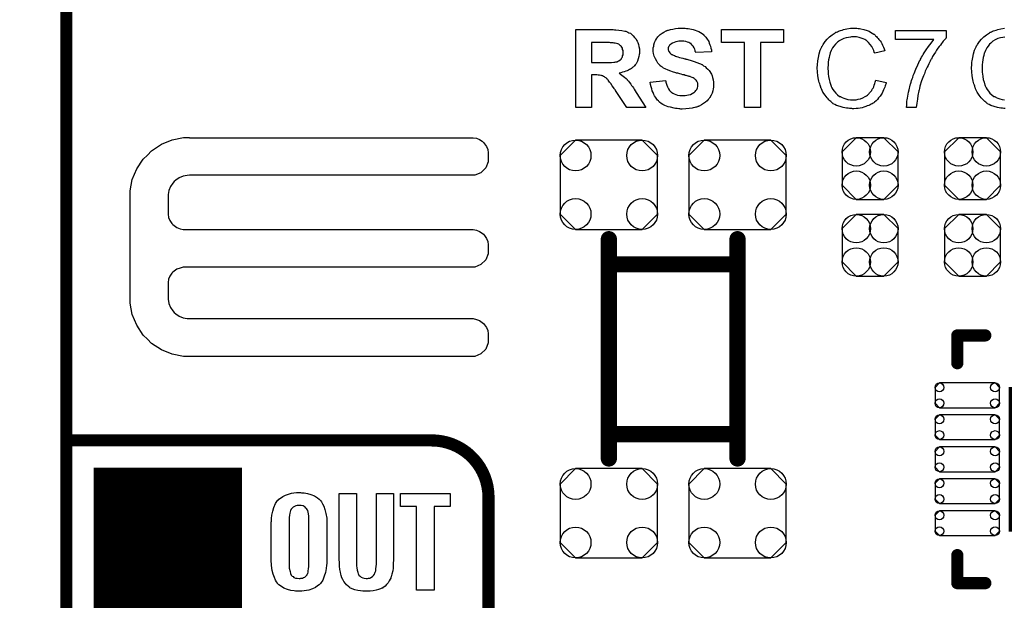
# Model space of a CAD drawing. Extents: x -0.07 to 0.95, y -0.15 to 1.54.
# Tile 7 of 16: x -0.07 to 0.41, y 0.67 to 0.96. Entities that reach past the tile are written whole.
import ezdxf

# ---------------------------------------------------------------- set-up
doc = ezdxf.new("R2010")
doc.units = 0
doc.layers.get('0').update_dxf_attribs({"linetype": 'CONTINUOUS'})
for name, color, linetype in [('gko', 6, 'CONTINUOUS'), ('gto', 2, 'CONTINUOUS'), ('gts', 1, 'CONTINUOUS')]:
    doc.layers.add(name, color=color, linetype=linetype)

# ---------------------------------------------------------------- blocks, each defined once
blk = doc.blocks.new('D36')
at = {"const_width": 0.003}
blk.add_lwpolyline([(-0.0015, 0, 1), (0.0015, 0, 1)], format="xyb", close=True, dxfattribs=at)
blk = doc.blocks.new('D34')
at = {"const_width": 0.004}
blk.add_lwpolyline([(-0.002, 0, 1), (0.002, 0, 1)], format="xyb", close=True, dxfattribs=at)
blk = doc.blocks.new('D70')
at = {"const_width": 0.0713}
blk.add_lwpolyline([(-0.03565, 0), (0.03565, 0)], dxfattribs=at)
blk = doc.blocks.new('D71')
blk.add_lwpolyline([(-0.0137, -0.0061), (0.0137, -0.0061), (0.0159, -0.0039), (0.0159, 0.0039), (0.0137, 0.0061), (-0.0137, 0.0061), (-0.0159, 0.0039), (-0.0159, -0.0039)], close=True)
for centre in [(-0.0137, 0.0039), (0.0137, 0.0039), (-0.0137, -0.0039), (0.0137, -0.0039)]:
    blk.add_circle(centre, 0.0022)
blk = doc.blocks.new('D77')
blk.add_lwpolyline([(-0.0164, -0.022), (0.0164, -0.022), (0.024, -0.0144), (0.024, 0.0144), (0.0164, 0.022), (-0.0164, 0.022), (-0.024, 0.0144), (-0.024, -0.0144)], close=True)
for centre in [(-0.0164, 0.0144), (0.0164, 0.0144), (-0.0164, -0.0144), (0.0164, -0.0144)]:
    blk.add_circle(centre, 0.0076)
blk = doc.blocks.new('D78')
blk.add_lwpolyline([(-0.0068, -0.0152), (0.0068, -0.0152), (0.0138, -0.0082), (0.0138, 0.0082), (0.0068, 0.0152), (-0.0068, 0.0152), (-0.0138, 0.0082), (-0.0138, -0.0082)], close=True)
for centre in [(-0.0068, 0.0082), (0.0068, 0.0082), (-0.0068, -0.0082), (0.0068, -0.0082)]:
    blk.add_circle(centre, 0.007)
blk = doc.blocks.new('D43')
at = {"const_width": 0.073}
blk.add_lwpolyline([(-0.0365, 0), (0.0365, 0)], dxfattribs=at)

msp = doc.modelspace()

# ---------------------------------------------------------------- linework, layer by layer
at = {"layer": 'gko', "color": 6, "const_width": 0.006}
msp.add_lwpolyline([(-0.05, -0.15), (-0.05, 1.45)], dxfattribs=at)
at = {"layer": 'gto', "color": 2}
for points in [[(0.2188, 0.9523), (0.2194, 0.9523), (0.22, 0.9522), (0.2208, 0.9522), (0.2222, 0.9521), (0.2237, 0.9519), (0.2251, 0.9516), (0.2257, 0.9515), (0.2263, 0.9513), (0.2263, 0.9513), (0.2264, 0.9512), (0.2267, 0.9511), (0.2272, 0.9508), (0.2279, 0.9505), (0.2286, 0.9499), (0.2293, 0.9493), (0.23, 0.9485), (0.2307, 0.9476), (0.2307, 0.9475), (0.2307, 0.9475), (0.2309, 0.9473), (0.231, 0.9471), (0.2312, 0.9466), (0.2316, 0.9459), (0.2319, 0.945), (0.2321, 0.944), (0.2324, 0.9428), (0.2324, 0.9416), (0.2324, 0.9415), (0.2324, 0.9414), (0.2324, 0.9411), (0.2324, 0.9409), (0.2324, 0.9405), (0.2323, 0.9401), (0.2321, 0.9391), (0.2318, 0.9379), (0.2314, 0.9368), (0.2307, 0.9355), (0.2303, 0.935), (0.2299, 0.9344), (0.2298, 0.9344), (0.2297, 0.9343), (0.2296, 0.9341), (0.2294, 0.934), (0.2291, 0.9338), (0.2288, 0.9335), (0.2284, 0.9332), (0.228, 0.9329), (0.2275, 0.9326), (0.2269, 0.9323), (0.2263, 0.932), (0.2256, 0.9318), (0.2248, 0.9315), (0.224, 0.9313), (0.2232, 0.931), (0.2223, 0.9309), (0.2223, 0.9309), (0.2224, 0.9308), (0.2227, 0.9306), (0.2231, 0.9303), (0.2237, 0.9299), (0.2244, 0.9294), (0.225, 0.9289), (0.2258, 0.9283), (0.2264, 0.9277), (0.2264, 0.9276), (0.2267, 0.9273), (0.227, 0.9269), (0.2275, 0.9262), (0.2282, 0.9254), (0.2285, 0.9248), (0.2289, 0.9243), (0.2294, 0.9237), (0.2298, 0.923), (0.2303, 0.9222), (0.2308, 0.9214), (0.2355, 0.9139), (0.2262, 0.9139), (0.2206, 0.9223), (0.2206, 0.9223), (0.2205, 0.9225), (0.2204, 0.9227), (0.2201, 0.923), (0.2199, 0.9233), (0.2196, 0.9238), (0.219, 0.9247), (0.2183, 0.9257), (0.2176, 0.9265), (0.217, 0.9274), (0.2168, 0.9277), (0.2165, 0.9279), (0.2165, 0.928), (0.2164, 0.9281), (0.2162, 0.9283), (0.2159, 0.9286), (0.2155, 0.9288), (0.2151, 0.9291), (0.2147, 0.9293), (0.2142, 0.9295), (0.2142, 0.9295), (0.214, 0.9296), (0.2137, 0.9297), (0.2133, 0.9298), (0.2127, 0.9299), (0.212, 0.9299), (0.2113, 0.93), (0.2088, 0.93), (0.2088, 0.9139), (0.201, 0.9139), (0.201, 0.9524), (0.2183, 0.9524), (0.2188, 0.9523)], [(0.2543, 0.953), (0.2549, 0.953), (0.2556, 0.9529), (0.2563, 0.9528), (0.2572, 0.9527), (0.2589, 0.9523), (0.2598, 0.952), (0.2607, 0.9517), (0.2616, 0.9514), (0.2624, 0.9509), (0.2632, 0.9504), (0.2639, 0.9499), (0.264, 0.9498), (0.2641, 0.9497), (0.2643, 0.9495), (0.2645, 0.9493), (0.2648, 0.949), (0.2651, 0.9486), (0.2654, 0.9481), (0.2658, 0.9476), (0.2662, 0.947), (0.2665, 0.9464), (0.2668, 0.9457), (0.2671, 0.9449), (0.2674, 0.9441), (0.2676, 0.9432), (0.2678, 0.9424), (0.2678, 0.9414), (0.2601, 0.9411), (0.2601, 0.9411), (0.2601, 0.9412), (0.2599, 0.9416), (0.2598, 0.9421), (0.2596, 0.9427), (0.2593, 0.9434), (0.2589, 0.9441), (0.2584, 0.9447), (0.2579, 0.9453), (0.2578, 0.9454), (0.2576, 0.9455), (0.2572, 0.9457), (0.2567, 0.946), (0.256, 0.9462), (0.2552, 0.9464), (0.2542, 0.9466), (0.253, 0.9466), (0.2524, 0.9466), (0.2518, 0.9466), (0.2511, 0.9465), (0.2503, 0.9463), (0.2494, 0.946), (0.2486, 0.9457), (0.2478, 0.9452), (0.2477, 0.9451), (0.2476, 0.945), (0.2474, 0.9449), (0.2472, 0.9446), (0.247, 0.9442), (0.2467, 0.9438), (0.2466, 0.9434), (0.2466, 0.9428), (0.2466, 0.9427), (0.2466, 0.9426), (0.2466, 0.9423), (0.2467, 0.942), (0.2468, 0.9416), (0.247, 0.9413), (0.2473, 0.9409), (0.2477, 0.9405), (0.2477, 0.9404), (0.248, 0.9403), (0.2482, 0.9401), (0.2485, 0.94), (0.2487, 0.9399), (0.2491, 0.9397), (0.2496, 0.9395), (0.2501, 0.9393), (0.2507, 0.9391), (0.2513, 0.9389), (0.2521, 0.9386), (0.2529, 0.9384), (0.2538, 0.9382), (0.2548, 0.9379), (0.2548, 0.9379), (0.2551, 0.9379), (0.2553, 0.9378), (0.2557, 0.9377), (0.2562, 0.9376), (0.2567, 0.9374), (0.2573, 0.9373), (0.2579, 0.9371), (0.2593, 0.9366), (0.2607, 0.9362), (0.262, 0.9357), (0.2625, 0.9354), (0.2631, 0.9351), (0.2632, 0.9351), (0.2632, 0.9351), (0.2635, 0.9349), (0.264, 0.9345), (0.2647, 0.9341), (0.2653, 0.9335), (0.266, 0.9329), (0.2668, 0.9321), (0.2674, 0.9312), (0.2674, 0.9311), (0.2676, 0.9308), (0.2679, 0.9303), (0.2682, 0.9295), (0.2684, 0.9287), (0.2687, 0.9276), (0.2689, 0.9264), (0.2689, 0.9251), (0.2689, 0.925), (0.2689, 0.9249), (0.2689, 0.9248), (0.2689, 0.9245), (0.2689, 0.9243), (0.2688, 0.9239), (0.2687, 0.9231), (0.2685, 0.9221), (0.2682, 0.921), (0.2677, 0.92), (0.267, 0.9189), (0.267, 0.9188), (0.2669, 0.9188), (0.2667, 0.9184), (0.2663, 0.9179), (0.2657, 0.9173), (0.265, 0.9166), (0.264, 0.9159), (0.263, 0.9152), (0.2618, 0.9146), (0.2618, 0.9146), (0.2617, 0.9146), (0.2615, 0.9145), (0.2612, 0.9144), (0.2609, 0.9143), (0.2605, 0.9142), (0.2601, 0.9141), (0.2596, 0.9139), (0.2589, 0.9138), (0.2583, 0.9137), (0.2569, 0.9134), (0.2553, 0.9133), (0.2535, 0.9132), (0.2528, 0.9132), (0.2523, 0.9133), (0.2517, 0.9133), (0.251, 0.9134), (0.2502, 0.9135), (0.2494, 0.9137), (0.2476, 0.9141), (0.2466, 0.9143), (0.2457, 0.9146), (0.2448, 0.915), (0.2439, 0.9154), (0.2431, 0.9159), (0.2423, 0.9166), (0.2422, 0.9166), (0.2421, 0.9167), (0.2419, 0.9169), (0.2417, 0.9172), (0.2413, 0.9176), (0.241, 0.918), (0.2406, 0.9185), (0.2402, 0.9191), (0.2398, 0.9197), (0.2395, 0.9204), (0.2391, 0.9213), (0.2387, 0.9222), (0.2384, 0.9231), (0.2381, 0.9242), (0.2379, 0.9253), (0.2377, 0.9264), (0.2452, 0.9272), (0.2452, 0.9271), (0.2453, 0.927), (0.2453, 0.9268), (0.2453, 0.9265), (0.2456, 0.9259), (0.2458, 0.925), (0.2462, 0.9241), (0.2467, 0.9232), (0.2472, 0.9223), (0.248, 0.9215), (0.2481, 0.9215), (0.2483, 0.9213), (0.2488, 0.921), (0.2495, 0.9207), (0.2503, 0.9203), (0.2512, 0.92), (0.2523, 0.9198), (0.2536, 0.9198), (0.2542, 0.9198), (0.2549, 0.9199), (0.2557, 0.92), (0.2566, 0.9202), (0.2576, 0.9204), (0.2584, 0.9208), (0.2592, 0.9213), (0.2593, 0.9214), (0.2596, 0.9216), (0.2598, 0.9219), (0.2602, 0.9224), (0.2606, 0.9229), (0.2609, 0.9236), (0.2611, 0.9243), (0.2612, 0.925), (0.2612, 0.9251), (0.2612, 0.9253), (0.2611, 0.9255), (0.2611, 0.9259), (0.2609, 0.9262), (0.2608, 0.9266), (0.2606, 0.927), (0.2603, 0.9274), (0.2603, 0.9274), (0.2602, 0.9275), (0.26, 0.9277), (0.2597, 0.9279), (0.2593, 0.9282), (0.2588, 0.9285), (0.2583, 0.9288), (0.2576, 0.929), (0.2575, 0.929), (0.2573, 0.9292), (0.2569, 0.9293), (0.2566, 0.9294), (0.2563, 0.9294), (0.2559, 0.9295), (0.2554, 0.9297), (0.2549, 0.9298), (0.2544, 0.93), (0.2537, 0.9301), (0.253, 0.9303), (0.2522, 0.9305), (0.2513, 0.9308), (0.2513, 0.9308), (0.2511, 0.9308), (0.2507, 0.9309), (0.2503, 0.931), (0.2498, 0.9312), (0.2492, 0.9314), (0.2486, 0.9316), (0.2479, 0.9318), (0.2465, 0.9324), (0.2451, 0.933), (0.2443, 0.9334), (0.2437, 0.9338), (0.2431, 0.9341), (0.2426, 0.9345), (0.2426, 0.9346), (0.2425, 0.9347), (0.2423, 0.9349), (0.2421, 0.9351), (0.2418, 0.9354), (0.2415, 0.9358), (0.2412, 0.9362), (0.2409, 0.9367), (0.2402, 0.9379), (0.2397, 0.9392), (0.2395, 0.9399), (0.2393, 0.9406), (0.2392, 0.9415), (0.2391, 0.9423), (0.2391, 0.9424), (0.2391, 0.9424), (0.2391, 0.9426), (0.2391, 0.9428), (0.2392, 0.9434), (0.2394, 0.9441), (0.2395, 0.9449), (0.2398, 0.9459), (0.2402, 0.9469), (0.2407, 0.9478), (0.2407, 0.9479), (0.2408, 0.9479), (0.2411, 0.9482), (0.2414, 0.9487), (0.242, 0.9492), (0.2426, 0.9499), (0.2435, 0.9505), (0.2444, 0.9511), (0.2455, 0.9517), (0.2456, 0.9517), (0.2457, 0.9517), (0.2458, 0.9518), (0.2461, 0.9519), (0.2464, 0.952), (0.2467, 0.9521), (0.2472, 0.9522), (0.2477, 0.9524), (0.2488, 0.9526), (0.2501, 0.9528), (0.2515, 0.953), (0.2531, 0.9531), (0.2538, 0.9531), (0.2543, 0.953)], [(0.3033, 0.9459), (0.292, 0.9459), (0.292, 0.9139), (0.2842, 0.9139), (0.2842, 0.9459), (0.2728, 0.9459), (0.2728, 0.9524), (0.3033, 0.9524), (0.3033, 0.9459)], [(0.339, 0.953), (0.3395, 0.953), (0.3401, 0.9529), (0.3408, 0.9528), (0.3415, 0.9527), (0.343, 0.9524), (0.3446, 0.9519), (0.3455, 0.9515), (0.3463, 0.9511), (0.347, 0.9506), (0.3478, 0.9501), (0.3479, 0.9501), (0.348, 0.95), (0.3482, 0.9499), (0.3485, 0.9496), (0.3487, 0.9493), (0.3491, 0.9489), (0.3495, 0.9485), (0.35, 0.948), (0.3504, 0.9475), (0.3509, 0.9468), (0.3514, 0.9461), (0.3518, 0.9454), (0.3522, 0.9446), (0.3526, 0.9437), (0.353, 0.9429), (0.3533, 0.9419), (0.3483, 0.9407), (0.3483, 0.9408), (0.3483, 0.9409), (0.3481, 0.9411), (0.348, 0.9414), (0.3479, 0.9417), (0.3478, 0.9421), (0.3473, 0.943), (0.3468, 0.944), (0.3461, 0.945), (0.3453, 0.946), (0.3444, 0.9468), (0.3443, 0.9469), (0.3439, 0.9471), (0.3434, 0.9474), (0.3426, 0.9478), (0.3417, 0.9481), (0.3406, 0.9485), (0.3394, 0.9487), (0.338, 0.9487), (0.3375, 0.9487), (0.3373, 0.9487), (0.3369, 0.9487), (0.3364, 0.9486), (0.3354, 0.9485), (0.3342, 0.9482), (0.333, 0.9479), (0.3317, 0.9473), (0.3305, 0.9466), (0.3305, 0.9466), (0.3304, 0.9465), (0.33, 0.9462), (0.3295, 0.9457), (0.3289, 0.9451), (0.3282, 0.9442), (0.3275, 0.9433), (0.3269, 0.9421), (0.3264, 0.9409), (0.3264, 0.9408), (0.3263, 0.9407), (0.3263, 0.9405), (0.3262, 0.9403), (0.3261, 0.9399), (0.326, 0.9395), (0.3258, 0.9386), (0.3256, 0.9375), (0.3254, 0.9363), (0.3253, 0.9349), (0.3252, 0.9335), (0.3252, 0.9334), (0.3252, 0.9333), (0.3252, 0.933), (0.3252, 0.9326), (0.3253, 0.9323), (0.3253, 0.9318), (0.3253, 0.9312), (0.3254, 0.9306), (0.3255, 0.9293), (0.3258, 0.9278), (0.3262, 0.9264), (0.3266, 0.9249), (0.3266, 0.9249), (0.3267, 0.9248), (0.3268, 0.9246), (0.3269, 0.9243), (0.3272, 0.9237), (0.3277, 0.9229), (0.3283, 0.922), (0.3291, 0.921), (0.33, 0.9202), (0.331, 0.9194), (0.3311, 0.9194), (0.3312, 0.9194), (0.3314, 0.9193), (0.3316, 0.9192), (0.3319, 0.9191), (0.3322, 0.9189), (0.333, 0.9186), (0.334, 0.9182), (0.3351, 0.9179), (0.3363, 0.9177), (0.3376, 0.9177), (0.338, 0.9177), (0.3383, 0.9177), (0.3387, 0.9177), (0.3391, 0.9178), (0.3401, 0.918), (0.3413, 0.9183), (0.3424, 0.9187), (0.3436, 0.9193), (0.3443, 0.9197), (0.3448, 0.9201), (0.3449, 0.9202), (0.3449, 0.9202), (0.3451, 0.9204), (0.3453, 0.9205), (0.3455, 0.9208), (0.3458, 0.9212), (0.3461, 0.9215), (0.3464, 0.9219), (0.3468, 0.9224), (0.3471, 0.923), (0.3475, 0.9235), (0.3478, 0.9242), (0.3481, 0.9249), (0.3484, 0.9257), (0.3486, 0.9265), (0.3489, 0.9274), (0.354, 0.9262), (0.354, 0.9261), (0.3539, 0.9259), (0.3538, 0.9255), (0.3536, 0.9251), (0.3535, 0.9246), (0.3532, 0.924), (0.353, 0.9233), (0.3526, 0.9226), (0.3519, 0.921), (0.3509, 0.9195), (0.3502, 0.9187), (0.3496, 0.9179), (0.349, 0.9173), (0.3482, 0.9166), (0.3481, 0.9166), (0.348, 0.9164), (0.3478, 0.9163), (0.3475, 0.9161), (0.347, 0.9158), (0.3466, 0.9156), (0.346, 0.9153), (0.3454, 0.915), (0.3446, 0.9147), (0.3439, 0.9144), (0.343, 0.9141), (0.3421, 0.9138), (0.3412, 0.9136), (0.3402, 0.9135), (0.3391, 0.9134), (0.338, 0.9133), (0.3374, 0.9133), (0.337, 0.9134), (0.3365, 0.9134), (0.3359, 0.9134), (0.3352, 0.9136), (0.3344, 0.9137), (0.3328, 0.9139), (0.3312, 0.9144), (0.3295, 0.915), (0.3287, 0.9154), (0.3279, 0.9158), (0.3279, 0.9159), (0.3278, 0.9159), (0.3275, 0.9161), (0.3273, 0.9163), (0.327, 0.9166), (0.3266, 0.9169), (0.3262, 0.9173), (0.3257, 0.9177), (0.3253, 0.9182), (0.3248, 0.9187), (0.3238, 0.92), (0.3228, 0.9215), (0.322, 0.9232), (0.322, 0.9232), (0.3219, 0.9234), (0.3218, 0.9237), (0.3217, 0.924), (0.3216, 0.9244), (0.3214, 0.925), (0.3212, 0.9256), (0.321, 0.9263), (0.3208, 0.927), (0.3206, 0.9278), (0.3203, 0.9295), (0.3201, 0.9315), (0.32, 0.9335), (0.32, 0.9335), (0.32, 0.9338), (0.32, 0.9341), (0.3201, 0.9345), (0.3201, 0.935), (0.3201, 0.9356), (0.3202, 0.9363), (0.3203, 0.937), (0.3206, 0.9386), (0.3209, 0.9404), (0.3215, 0.9422), (0.3223, 0.9439), (0.3223, 0.944), (0.3224, 0.9441), (0.3225, 0.9444), (0.3227, 0.9446), (0.3229, 0.945), (0.3232, 0.9455), (0.3239, 0.9465), (0.3249, 0.9476), (0.326, 0.9487), (0.3273, 0.9498), (0.3288, 0.9507), (0.3288, 0.9508), (0.329, 0.9509), (0.3292, 0.951), (0.3295, 0.9511), (0.3299, 0.9513), (0.3304, 0.9515), (0.3309, 0.9517), (0.3315, 0.9519), (0.3322, 0.9521), (0.3329, 0.9524), (0.3345, 0.9527), (0.3363, 0.953), (0.3381, 0.9531), (0.3386, 0.9531), (0.339, 0.953)], [(0.3835, 0.9482), (0.3834, 0.9481), (0.3833, 0.948), (0.3831, 0.9478), (0.3829, 0.9475), (0.3825, 0.9471), (0.3821, 0.9466), (0.3817, 0.9461), (0.3812, 0.9454), (0.3807, 0.9447), (0.3801, 0.944), (0.3794, 0.9431), (0.3788, 0.9422), (0.3782, 0.9412), (0.3775, 0.9401), (0.3768, 0.939), (0.3762, 0.9378), (0.3761, 0.9378), (0.376, 0.9375), (0.3758, 0.9372), (0.3756, 0.9367), (0.3753, 0.9361), (0.3749, 0.9354), (0.3746, 0.9346), (0.3742, 0.9338), (0.3737, 0.9328), (0.3732, 0.9318), (0.3728, 0.9306), (0.3723, 0.9295), (0.3714, 0.9271), (0.3706, 0.9245), (0.3706, 0.9245), (0.3706, 0.9243), (0.3705, 0.924), (0.3704, 0.9237), (0.3703, 0.9233), (0.3702, 0.9227), (0.37, 0.9221), (0.3699, 0.9214), (0.3697, 0.9207), (0.3696, 0.9198), (0.3693, 0.9181), (0.369, 0.9161), (0.3688, 0.914), (0.364, 0.914), (0.364, 0.9141), (0.364, 0.9142), (0.364, 0.9144), (0.3641, 0.9148), (0.3641, 0.9152), (0.3641, 0.9158), (0.3642, 0.9164), (0.3642, 0.9171), (0.3643, 0.9178), (0.3645, 0.9186), (0.3646, 0.9196), (0.3648, 0.9205), (0.365, 0.9215), (0.3652, 0.9226), (0.3657, 0.9249), (0.3657, 0.9249), (0.3658, 0.9252), (0.3659, 0.9255), (0.3661, 0.926), (0.3662, 0.9265), (0.3665, 0.9272), (0.3667, 0.928), (0.367, 0.9288), (0.3673, 0.9298), (0.3677, 0.9307), (0.3685, 0.9328), (0.3695, 0.935), (0.3706, 0.9373), (0.3707, 0.9373), (0.3708, 0.9375), (0.3709, 0.9378), (0.3712, 0.9383), (0.3714, 0.9388), (0.3718, 0.9394), (0.3722, 0.94), (0.3727, 0.9408), (0.3737, 0.9424), (0.3748, 0.944), (0.3761, 0.9457), (0.3774, 0.9474), (0.3586, 0.9474), (0.3586, 0.9519), (0.3835, 0.9519), (0.3835, 0.9482)], [(0.4125, 0.9134), (0.4119, 0.9134), (0.4112, 0.9136), (0.4104, 0.9137), (0.4088, 0.9139), (0.4072, 0.9144), (0.4055, 0.915), (0.4047, 0.9154), (0.4039, 0.9158), (0.4039, 0.9159), (0.4038, 0.9159), (0.4035, 0.9161), (0.4033, 0.9163), (0.403, 0.9166), (0.4026, 0.9169), (0.4022, 0.9173), (0.4017, 0.9177), (0.4013, 0.9182), (0.4008, 0.9187), (0.3998, 0.92), (0.3988, 0.9215), (0.398, 0.9232), (0.398, 0.9232), (0.3979, 0.9234), (0.3978, 0.9237), (0.3977, 0.924), (0.3976, 0.9244), (0.3974, 0.925), (0.3972, 0.9256), (0.397, 0.9263), (0.3968, 0.927), (0.3966, 0.9278), (0.3963, 0.9295), (0.3961, 0.9315), (0.396, 0.9335), (0.396, 0.9335), (0.396, 0.9338), (0.396, 0.9341), (0.3961, 0.9345), (0.3961, 0.935), (0.3961, 0.9356), (0.3962, 0.9363), (0.3963, 0.937), (0.3966, 0.9386), (0.3969, 0.9404), (0.3975, 0.9422), (0.3983, 0.9439), (0.3983, 0.944), (0.3984, 0.9441), (0.3985, 0.9444), (0.3987, 0.9446), (0.3989, 0.945), (0.3992, 0.9455), (0.3999, 0.9465), (0.4009, 0.9476), (0.402, 0.9487), (0.4033, 0.9498), (0.4048, 0.9507), (0.4048, 0.9508), (0.405, 0.9509), (0.4052, 0.951), (0.4055, 0.9511), (0.4059, 0.9513), (0.4064, 0.9515), (0.4069, 0.9517), (0.4075, 0.9519), (0.4082, 0.9521), (0.4089, 0.9524), (0.4105, 0.9527), (0.4123, 0.953)], [(0.4124, 0.9486), (0.4114, 0.9485), (0.4102, 0.9482), (0.409, 0.9479), (0.4077, 0.9473), (0.4065, 0.9466), (0.4065, 0.9466), (0.4064, 0.9465), (0.406, 0.9462), (0.4055, 0.9457), (0.4049, 0.9451), (0.4042, 0.9442), (0.4035, 0.9433), (0.4029, 0.9421), (0.4024, 0.9409), (0.4024, 0.9408), (0.4023, 0.9407), (0.4023, 0.9405), (0.4022, 0.9403), (0.4021, 0.9399), (0.402, 0.9395), (0.4018, 0.9386), (0.4016, 0.9375), (0.4014, 0.9363), (0.4013, 0.9349), (0.4012, 0.9335), (0.4012, 0.9334), (0.4012, 0.9333), (0.4012, 0.933), (0.4012, 0.9326), (0.4013, 0.9323), (0.4013, 0.9318), (0.4013, 0.9312), (0.4014, 0.9306), (0.4015, 0.9293), (0.4018, 0.9278), (0.4022, 0.9264), (0.4026, 0.9249), (0.4026, 0.9249), (0.4027, 0.9248), (0.4028, 0.9246), (0.4029, 0.9243), (0.4032, 0.9237), (0.4037, 0.9229), (0.4043, 0.922), (0.4051, 0.921), (0.406, 0.9202), (0.407, 0.9194), (0.4071, 0.9194), (0.4072, 0.9194), (0.4074, 0.9193), (0.4076, 0.9192), (0.4079, 0.9191), (0.4082, 0.9189), (0.409, 0.9186), (0.41, 0.9182), (0.4111, 0.9179), (0.4123, 0.9177)], [(0.2176, 0.9459), (0.2088, 0.9459), (0.2088, 0.9361), (0.2163, 0.9361), (0.2174, 0.9361), (0.2186, 0.9362), (0.2198, 0.9363), (0.2203, 0.9363), (0.2207, 0.9364), (0.2211, 0.9365), (0.2214, 0.9365), (0.2215, 0.9365), (0.2216, 0.9366), (0.2219, 0.9368), (0.2222, 0.9369), (0.2229, 0.9374), (0.2233, 0.9378), (0.2236, 0.9381), (0.2236, 0.9382), (0.2237, 0.9384), (0.2239, 0.9386), (0.224, 0.9389), (0.2241, 0.9394), (0.2243, 0.9399), (0.2244, 0.9404), (0.2244, 0.941), (0.2244, 0.9411), (0.2244, 0.9414), (0.2244, 0.9417), (0.2243, 0.9421), (0.2241, 0.9426), (0.224, 0.9431), (0.2237, 0.9437), (0.2234, 0.9441), (0.2233, 0.9442), (0.2232, 0.9444), (0.2229, 0.9445), (0.2226, 0.9448), (0.2222, 0.9451), (0.2217, 0.9453), (0.2211, 0.9455), (0.2204, 0.9457), (0.2204, 0.9457), (0.2202, 0.9457), (0.2199, 0.9457), (0.2194, 0.9458), (0.2181, 0.9458), (0.2176, 0.9459)], [(0.0106, 0.8992), (0.0106, 0.8992), (0.0106, 0.8991), (0.1505, 0.8991), (0.1521, 0.8988), (0.1536, 0.8982), (0.1549, 0.8973), (0.1555, 0.8967), (0.1555, 0.8967), (0.1555, 0.8967), (0.1561, 0.8961), (0.157, 0.8948), (0.1576, 0.8933), (0.1579, 0.8917), (0.1579, 0.8909), (0.1579, 0.8909), (0.1579, 0.8872), (0.1567, 0.8842), (0.1543, 0.8818), (0.1513, 0.8806), (0.0106, 0.8806), (0.0096, 0.8805), (0.0075, 0.8801), (0.0056, 0.8793), (0.0039, 0.8782), (0.0031, 0.8775), (0.0024, 0.8767), (0.0013, 0.875), (0.0005, 0.8731), (0.0001, 0.8711), (0.0001, 0.87), (0.0001, 0.8622), (0.0001, 0.8614), (0.0004, 0.8598), (0.001, 0.8583), (0.002, 0.8569), (0.0025, 0.8563), (0.0031, 0.8558), (0.0045, 0.8549), (0.006, 0.8542), (0.0075, 0.8539), (0.0084, 0.8539), (0.1496, 0.8539), (0.1505, 0.8539), (0.1521, 0.8536), (0.1536, 0.8529), (0.1549, 0.852), (0.1555, 0.8515), (0.1561, 0.8509), (0.157, 0.8495), (0.1576, 0.848), (0.1579, 0.8464), (0.1579, 0.8456), (0.1579, 0.8456), (0.1579, 0.8436), (0.1579, 0.8419), (0.1567, 0.8389), (0.1543, 0.8366), (0.1513, 0.8353), (0.1496, 0.8353), (0.1496, 0.8353), (0.0084, 0.8353), (0.0075, 0.8353), (0.006, 0.8349), (0.0045, 0.8343), (0.0031, 0.8334), (0.0025, 0.8329), (0.0025, 0.8329), (0.002, 0.8323), (0.001, 0.8309), (0.0004, 0.8294), (0.0001, 0.8278), (0.0001, 0.827), (0.0001, 0.8205), (0.0001, 0.8195), (0.0005, 0.8174), (0.0013, 0.8155), (0.0024, 0.8138), (0.0031, 0.813), (0.0039, 0.8123), (0.0056, 0.8112), (0.0075, 0.8104), (0.0096, 0.81), (0.0106, 0.81), (0.0106, 0.81), (0.1496, 0.81), (0.1505, 0.81), (0.1521, 0.8096), (0.1536, 0.809), (0.1549, 0.8081), (0.1555, 0.8075), (0.1555, 0.8075), (0.1561, 0.807), (0.157, 0.8056), (0.1576, 0.8041), (0.1579, 0.8025), (0.1579, 0.8017), (0.1579, 0.8017), (0.1579, 0.7997), (0.1579, 0.798), (0.1567, 0.795), (0.1543, 0.7926), (0.1513, 0.7914), (0.0106, 0.7914), (0.0077, 0.7913), (0.0021, 0.7924), (-0.0032, 0.7946), (-0.008, 0.7978), (-0.01, 0.7999), (-0.01, 0.7999), (-0.0121, 0.8019), (-0.0153, 0.8067), (-0.0175, 0.812), (-0.0186, 0.8176), (-0.0185, 0.8205), (-0.0185, 0.8205), (-0.0185, 0.87), (-0.0186, 0.8729), (-0.0175, 0.8785), (-0.0153, 0.8838), (-0.0121, 0.8885), (-0.01, 0.8905), (-0.01, 0.8905), (-0.008, 0.8926), (-0.0032, 0.8959), (0.0021, 0.8981), (0.0077, 0.8992), (0.0106, 0.8992)], [(0.0659, 0.7242), (0.0665, 0.7242), (0.0672, 0.7241), (0.0688, 0.7239), (0.0704, 0.7234), (0.0722, 0.7227), (0.0738, 0.7217), (0.0745, 0.7211), (0.0752, 0.7204), (0.0753, 0.7203), (0.0757, 0.7197), (0.0762, 0.7188), (0.0768, 0.7176), (0.0774, 0.7159), (0.0779, 0.714), (0.0783, 0.7117), (0.0784, 0.709), (0.0784, 0.6911), (0.0784, 0.691), (0.0784, 0.6908), (0.0784, 0.6904), (0.0783, 0.6899), (0.0783, 0.6893), (0.0782, 0.6885), (0.078, 0.6869), (0.0776, 0.6849), (0.077, 0.6831), (0.0763, 0.6812), (0.0752, 0.6796), (0.075, 0.6794), (0.0745, 0.6789), (0.0738, 0.6784), (0.0727, 0.6776), (0.0712, 0.6769), (0.0694, 0.6763), (0.0672, 0.6759), (0.066, 0.6758), (0.0647, 0.6757), (0.064, 0.6757), (0.0635, 0.6758), (0.0629, 0.6758), (0.0622, 0.6759), (0.0606, 0.6761), (0.0589, 0.6766), (0.0571, 0.6773), (0.0555, 0.6783), (0.0547, 0.6789), (0.0541, 0.6796), (0.054, 0.6797), (0.0536, 0.6803), (0.0531, 0.6812), (0.0525, 0.6824), (0.0519, 0.6841), (0.0514, 0.686), (0.051, 0.6884), (0.0509, 0.6911), (0.0509, 0.709), (0.0509, 0.7091), (0.0509, 0.7093), (0.0509, 0.7097), (0.051, 0.7103), (0.051, 0.7108), (0.0511, 0.7116), (0.0513, 0.7132), (0.0517, 0.7151), (0.0522, 0.717), (0.0531, 0.7189), (0.0541, 0.7204), (0.0543, 0.7206), (0.0547, 0.7211), (0.0555, 0.7216), (0.0567, 0.7224), (0.058, 0.7231), (0.0599, 0.7237), (0.061, 0.724), (0.0621, 0.7241), (0.0634, 0.7243), (0.0654, 0.7243), (0.0659, 0.7242)], [(0.1112, 0.6916), (0.1112, 0.6915), (0.1112, 0.6914), (0.1112, 0.6911), (0.1112, 0.6908), (0.1111, 0.6897), (0.111, 0.6885), (0.111, 0.6871), (0.1108, 0.6857), (0.1104, 0.6842), (0.11, 0.6828), (0.1099, 0.6826), (0.1098, 0.6822), (0.1096, 0.6816), (0.1091, 0.6809), (0.1086, 0.6799), (0.1078, 0.6791), (0.107, 0.6782), (0.106, 0.6774), (0.1059, 0.6773), (0.1054, 0.6772), (0.1048, 0.6769), (0.1038, 0.6766), (0.1026, 0.6762), (0.1012, 0.6759), (0.0997, 0.6758), (0.0978, 0.6757), (0.097, 0.6757), (0.0961, 0.6758), (0.0949, 0.6759), (0.0936, 0.6761), (0.0922, 0.6764), (0.0909, 0.6769), (0.0897, 0.6774), (0.0896, 0.6775), (0.0892, 0.6778), (0.0888, 0.6782), (0.0881, 0.6788), (0.0875, 0.6796), (0.0867, 0.6805), (0.0862, 0.6815), (0.0856, 0.6827), (0.0855, 0.6829), (0.0854, 0.6834), (0.0852, 0.6841), (0.0851, 0.6851), (0.0848, 0.6864), (0.0846, 0.688), (0.0845, 0.6896), (0.0844, 0.6916), (0.0844, 0.7238), (0.0929, 0.7238), (0.0929, 0.6906), (0.0929, 0.6904), (0.0929, 0.6899), (0.093, 0.6892), (0.093, 0.6883), (0.0931, 0.6872), (0.0933, 0.6861), (0.0936, 0.6851), (0.0938, 0.6842), (0.0939, 0.6841), (0.094, 0.6838), (0.0943, 0.6834), (0.0948, 0.6831), (0.0952, 0.6827), (0.096, 0.6823), (0.0968, 0.6821), (0.0978, 0.682), (0.0983, 0.682), (0.0988, 0.6821), (0.0995, 0.6822), (0.1001, 0.6825), (0.1008, 0.6829), (0.1013, 0.6834), (0.1018, 0.6842), (0.1019, 0.6843), (0.102, 0.6846), (0.1022, 0.6851), (0.1024, 0.6858), (0.1025, 0.6868), (0.1026, 0.6879), (0.1028, 0.6891), (0.1028, 0.6906), (0.1028, 0.7238), (0.1112, 0.7238), (0.1112, 0.6916)], [(0.1391, 0.7174), (0.1313, 0.7174), (0.1313, 0.6762), (0.1226, 0.6762), (0.1226, 0.7174), (0.1147, 0.7174), (0.1147, 0.7238), (0.1391, 0.7238), (0.1391, 0.7174)], [(0.0647, 0.7179), (0.0642, 0.7179), (0.0637, 0.7179), (0.0631, 0.7178), (0.0624, 0.7175), (0.0617, 0.7172), (0.0612, 0.7167), (0.0607, 0.7161), (0.0607, 0.716), (0.0605, 0.7157), (0.0605, 0.7154), (0.0603, 0.7148), (0.0601, 0.7141), (0.0599, 0.7131), (0.0598, 0.7121), (0.0597, 0.7109), (0.0597, 0.6891), (0.0597, 0.6889), (0.0597, 0.6885), (0.0598, 0.6879), (0.0598, 0.6871), (0.0602, 0.6854), (0.0604, 0.6845), (0.0607, 0.6837), (0.0608, 0.6836), (0.0609, 0.6834), (0.0612, 0.6832), (0.0617, 0.6829), (0.0621, 0.6825), (0.0629, 0.6822), (0.0637, 0.6821), (0.0647, 0.682), (0.0652, 0.682), (0.0656, 0.6821), (0.0663, 0.6821), (0.0669, 0.6824), (0.0675, 0.6827), (0.068, 0.6832), (0.0685, 0.6837), (0.0686, 0.6838), (0.0687, 0.6841), (0.0689, 0.6845), (0.0691, 0.6851), (0.0692, 0.6858), (0.0693, 0.6868), (0.0695, 0.6879), (0.0695, 0.6891), (0.0695, 0.7109), (0.0695, 0.7111), (0.0695, 0.7115), (0.0694, 0.7121), (0.0694, 0.7129), (0.0691, 0.7146), (0.0689, 0.7154), (0.0685, 0.7162), (0.0685, 0.7163), (0.0683, 0.7165), (0.068, 0.7167), (0.0677, 0.7171), (0.0672, 0.7174), (0.0666, 0.7177), (0.0657, 0.7179), (0.0647, 0.7179)]]:
    msp.add_lwpolyline(points, dxfattribs=at)
for points, const_width in [([(0.2173, 0.7411), (0.2173, 0.8491)], 0.008), ([(0.2807, 0.7411), (0.2807, 0.8491)], 0.008), ([(0.2173, 0.8367), (0.2807, 0.8367)], 0.008), ([(0.389, 0.8017), (0.4028, 0.8017)], 0.006), ([(0.389, 0.788), (0.389, 0.8017)], 0.006), ([(0.2173, 0.7531), (0.2807, 0.7531)], 0.008), ([(-0.05, 0.75), (0.13, 0.75)], 0.006), ([(0.158, 0.722), (0.158, 0.722)], 0.006), ([(0.158, 0.722), (0.158, 0.722)], 0.006), ([(0.158, -0.022), (0.158, 0.722)], 0.006), ([(0.389, 0.6797), (0.389, 0.6935)], 0.006), ([(0.389, 0.6797), (0.4028, 0.6797)], 0.006)]:
    msp.add_lwpolyline(points, dxfattribs=dict(at, const_width=const_width))
at = {"layer": 'gto', "color": 2, "const_width": 0.006}
msp.add_lwpolyline([(0.158, 0.722, 0.414214), (0.13, 0.75)], format="xyb", dxfattribs=at)

# ---------------------------------------------------------------- block references
at = {"layer": 'gto'}
for name, p in [('D34', (0.2173, 0.8491)), ('D34', (0.2807, 0.8491)), ('D34', (0.2173, 0.8367)), ('D34', (0.2807, 0.8367)), ('D36', (0.389, 0.8017)), ('D36', (0.389, 0.8017)), ('D36', (0.4028, 0.8017)), ('D36', (0.389, 0.788)), ('D34', (0.2173, 0.7531)), ('D34', (0.2807, 0.7531)), ('D36', (-0.05, 0.75)), ('D36', (0.13, 0.75)), ('D36', (0.13, 0.75)), ('D34', (0.2173, 0.7411)), ('D34', (0.2807, 0.7411)), ('D36', (0.158, 0.722)), ('D36', (0.158, 0.722)), ('D36', (0.158, 0.722)), ('D36', (0.158, 0.722)), ('D36', (0.389, 0.6935)), ('D36', (0.389, 0.6797)), ('D36', (0.389, 0.6797)), ('D36', (0.4028, 0.6797))]:
    msp.add_blockref(name, p, dxfattribs=at)
at = {"layer": 'gts'}
for name, p in [('D77', (0.2173, 0.8759)), ('D77', (0.2807, 0.8759)), ('D78', (0.346, 0.8839)), ('D78', (0.3965, 0.8839)), ('D78', (0.346, 0.8461)), ('D78', (0.3965, 0.8461)), ('D71', (0.3939, 0.7722)), ('D70', (0.45, 0.7407)), ('D71', (0.3939, 0.7565)), ('D71', (0.3939, 0.7407)), ('D43', (0, 0.7)), ('D77', (0.2173, 0.7141)), ('D77', (0.2807, 0.7141)), ('D71', (0.3939, 0.725)), ('D71', (0.3939, 0.7092))]:
    msp.add_blockref(name, p, dxfattribs=at)

doc.saveas('drawing.dxf')
